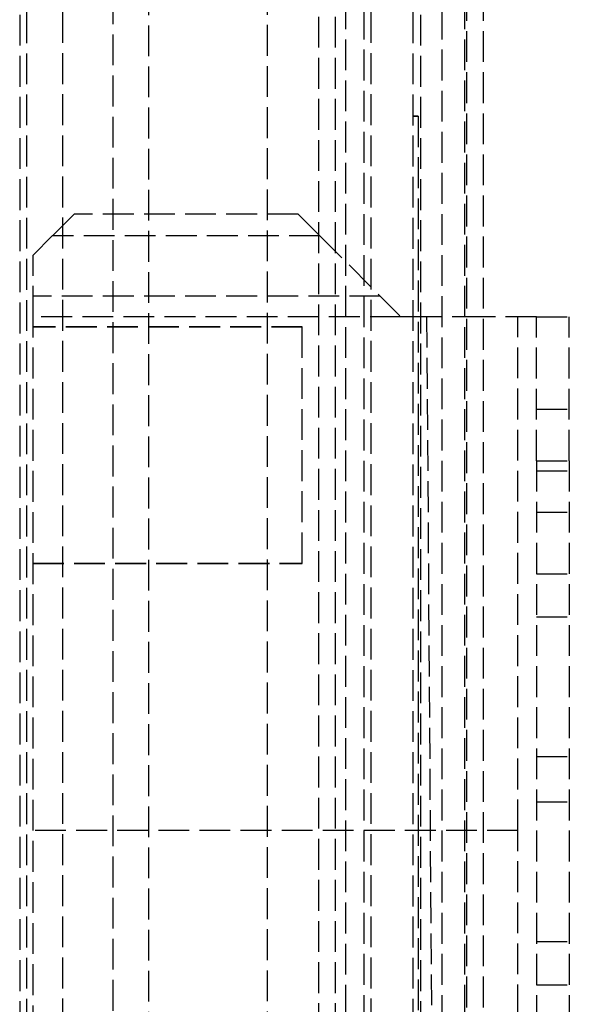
# Model space of a CAD drawing. Header units: millimetres. Extents: x -108 to 0, y 0 to 486.
# Tile 4 of 12: x -27 to 0, y 74 to 121. Entities that reach past the tile are written whole.
import ezdxf

# ---------------------------------------------------------------- set-up
doc = ezdxf.new("R2010")
doc.units = ezdxf.units.MM
doc.header["$LTSCALE"] = 10
doc.linetypes.add('ALLCAD_Strich', pattern=[0.2, 0.15, -0.05])
doc.layers.add('BESCH_KONT_sich_schn_grun_2d', color=10, linetype='Continuous')

msp = doc.modelspace()

# ---------------------------------------------------------------- linework, layer by layer
at = {"layer": 'BESCH_KONT_sich_schn_grun_2d', "linetype": 'ALLCAD_Strich'}
for p, q in [((-24.649, 36.326), (-24.649, 475.95)), ((-9.649, 36.326), (-9.649, 475.95)), ((-7.599, 36.315), (-7.599, 475.95)), ((-4.999, 460.9), (-4.999, 4.5)), ((-4.199, 460.9), (-4.199, 4.5)), ((-9.999, 458), (-9.999, 17.8)), ((-6.199, 458), (-6.199, 17.8)), ((-10.899, 454.5), (-10.899, 20.1)), ((-5.099, 454.5), (-5.099, 20.1)), ((-12.199, 453.6), (-12.199, 11.8)), ((-11.399, 453.6), (-11.399, 11.8)), ((-26.399, 36.317), (-26.399, 451.2)), ((-14.699, 451.2), (-14.699, 14.2)), ((-22.219, 402.737), (-22.219, 67.68)), ((-20.469, 67.68), (-20.469, 402.737)), ((-26.749, 353.696), (-26.749, 39.7)), ((-7.249, 353.696), (-7.249, 39.7)), ((-7.349, 116.762), (-7.599, 116.762)), ((-7.349, 116.741), (-7.599, 116.741)), ((-7.349, 116.762), (-7.349, 36.263)), ((-24.099, 112), (-25.164, 110.936)), ((-13.199, 112), (-24.099, 112)), ((-12.135, 110.936), (-13.199, 112)), ((-26.099, 110), (-25.164, 110.936)), ((-12.135, 110.936), (-25.164, 110.936)), ((-12.135, 110.936), (-8.199, 107)), ((-26.099, 107), (-26.099, 110)), ((-9.199, 108), (-26.099, 108)), ((-26.099, 40), (-26.099, 107)), ((-8.199, 107), (-26.099, 107)), ((-6.942, 107), (-8.199, 107)), ((-4.199, 107), (-6.942, 107)), ((-6.942, 107), (-6.44, 33.595)), ((-1.599, 107), (-4.199, 107)), ((-2.499, 82.009), (-2.499, 107)), ((-1.599, 100), (-1.599, 107)), ((-1.599, 107), (0.001, 107)), ((0.001, 100), (0.001, 107)), ((-12.999, 106.509), (-26.099, 106.509)), ((-12.999, 106.502), (-26.099, 106.502)), ((-12.999, 95.009), (-12.999, 106.509)), ((-1.599, 102.5), (0.001, 102.5)), ((-1.599, 100), (-1.599, 36.5)), ((-1.599, 100), (0.001, 100)), ((0.001, 100), (0.001, 36.5)), ((-1.599, 99.5), (0.001, 99.5)), ((-1.599, 97.5), (0.001, 97.5)), ((-26.099, 95.009), (-12.999, 95.009)), ((-26.099, 95.002), (-12.999, 95.002)), ((-12.999, 95.002), (-12.999, 95.009)), ((-1.599, 94.5), (0.001, 94.5)), ((-1.599, 92.4), (0.001, 92.4)), ((-1.599, 85.6), (0.001, 85.6)), ((-1.599, 83.4), (0.001, 83.4)), ((-2.499, 82.009), (-26.099, 82.009)), ((-2.499, 82.001), (-26.099, 82.001)), ((-2.499, 51.009), (-2.499, 82.009)), ((-1.599, 76.6), (0.001, 76.6)), ((-1.599, 74.5), (0.001, 74.5))]:
    msp.add_line(p, q, dxfattribs=at)

doc.saveas('drawing.dxf')
